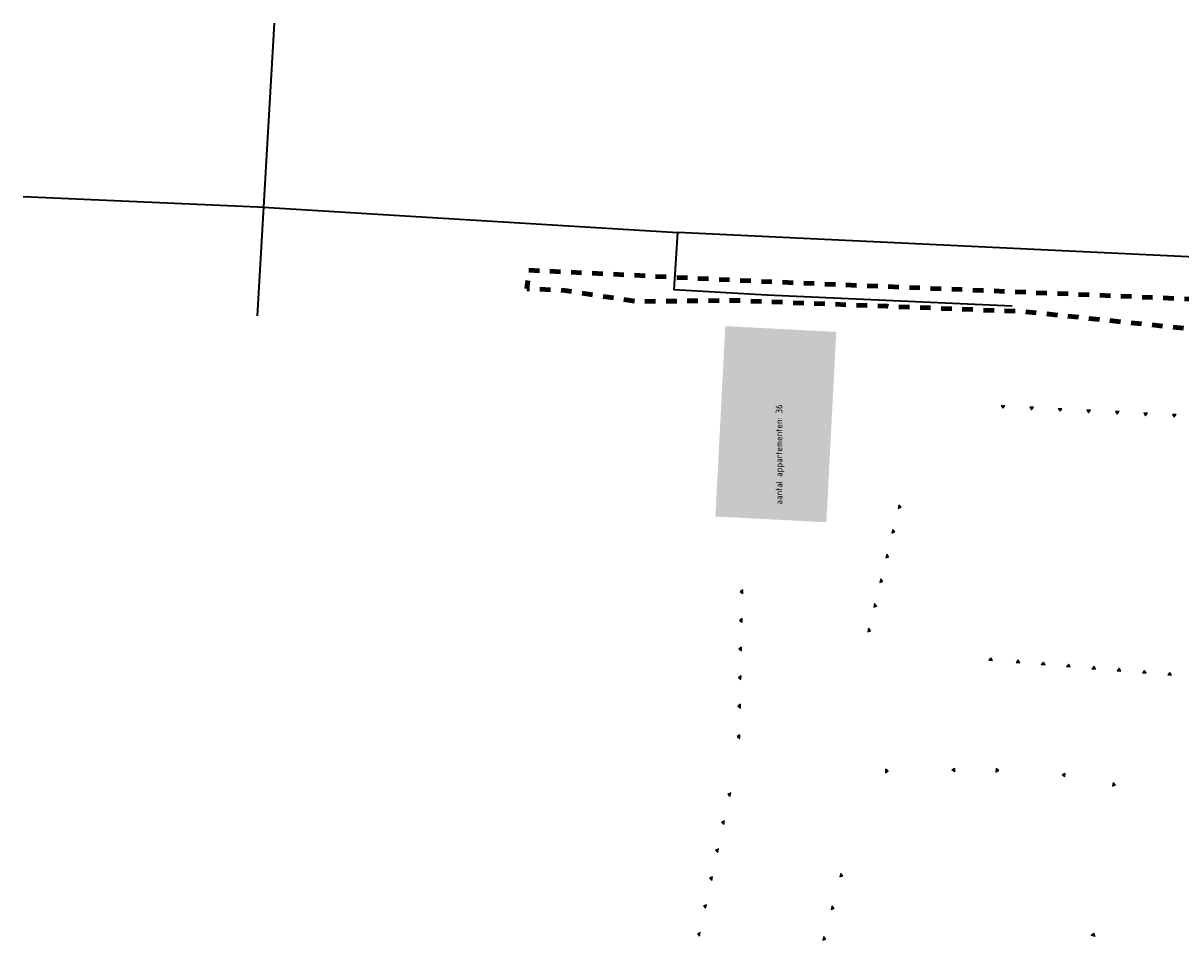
# Model space of a CAD drawing. Extents: x 168028 to 170416, y 448671 to 449636.
# Tile 19 of 32: x 168185 to 168404, y 449462 to 449636. Entities that reach past the tile are written whole.
import ezdxf
from ezdxf.lldxf.tags import DXFTag

# ---------------------------------------------------------------- set-up
doc = ezdxf.new("R2010")
doc.units = 0
doc.linetypes.add('XX-FASEGRENS', pattern=[4, 2, -2])
doc.layers.get('0').update_dxf_attribs({"lineweight": 0})
for name, color, linetype, lineweight, true_color in [('B-OI-RI-DRUK-G', 6, 'RI-PERS', 18, 0xff00ff), ('N-RO-OG-TOPOGRAFIE_BEBOUWING_WONINGBOUW_HOOGBOUW-V', 7, 'Continuous', 18, 0xf7f7a1), ('RD_ROUTE', 6, 'RI-PERS', 35, 0xff00ff), ('X-XX-AL-FASEGRENS-G', 7, 'XX-FASEGRENS', 100, 0x0d33f2)]:
    doc.layers.add(name, color=color, linetype=linetype, lineweight=lineweight, true_color=true_color)
doc.layers.add('N-RO-OG-TOPOGRAFIE_BEBOUWING_ENTREE-S', color=7, linetype='Continuous', lineweight=25)
doc.layers.add('N-RO-OG-TOPOGRAFIE_BEBOUWING_WONINGBOUW_HOOGBOUW-T25', color=7, linetype='Continuous', lineweight=25)
doc.styles.add('NLCS-ISO-ANNOTATIEF-T25', font='NLCS-ISO.ttf', dxfattribs={"height": 2.5})
doc.styles.get("Standard").update_dxf_attribs({"font": 'iso.shx'})
tags = doc.linetypes.add('RI-PERS', pattern='A,7,-2,["P",Standard,S=1.8,R=0,X=-0.5,Y=-0.9],-2,7,-2,[102,NLCS.SHX,S=1,R=180,X=0,Y=0],-2', length=22).pattern_tags.tags
tags[6] = DXFTag(74, 10)

# ---------------------------------------------------------------- blocks, each defined once
blk = doc.blocks.new('*U194')
blk.add_hatch(color=256).paths.add_polyline_path([(-0.5, -2.65), (-0.5, -3.35), (0, -3)])
blk.add_lwpolyline([(-0.5, -2.65), (-0.5, -3.35), (0, -3)], close=True)
blk = doc.blocks.new('*U192')
blk.add_hatch(color=256).paths.add_polyline_path([(-0.5, 2.65), (-0.5, 3.35), (0, 3)])
blk.add_lwpolyline([(-0.5, 2.65), (-0.5, 3.35), (0, 3)], close=True)
blk = doc.blocks.new('B-RIOLERING_AANGELEVERD GEMEENTE')
at = {"layer": 'RD_ROUTE', "flags": 128}
for points in [[(168232.674, 449636.419), (168229.453, 449581.15)], [(168185.22, 449603.716), (168229.588, 449601.75)], [(168229.588, 449601.75), (168308.932, 449596.882)], [(168372.115, 449582.996), (168325.749, 449585.079), (168308.226, 449586.056), (168308.932, 449596.882)], [(168631.746, 449568.674), (168628.826, 449569.027), (168614.046, 449582.325), (168308.932, 449596.882)]]:
    blk.add_lwpolyline(points, dxfattribs=at)

msp = doc.modelspace()

# ---------------------------------------------------------------- hatches: boundary and pattern name
at = {"layer": 'N-RO-OG-TOPOGRAFIE_BEBOUWING_WONINGBOUW_HOOGBOUW-V'}
h = msp.add_hatch(color=256, dxfattribs=at)
h.dxf.hatch_style = 2
h.paths.add_polyline_path([(168338.698, 449574.86), (168338.866, 449578.122), (168317.895, 449579.207), (168316.035, 449543.255), (168337.007, 449542.17)])
h.paths.add_polyline_path([(168324.907, 449560.554), (168328.327, 449560.554), (168328.327, 449561.904), (168324.907, 449561.904)], flags=24)

# ---------------------------------------------------------------- linework, layer by layer
at = {"layer": 'X-XX-AL-FASEGRENS-G', "flags": 128}
msp.add_lwpolyline([(168305.364, 448776.657, -0.0264161), (168313.862, 448832.674, 0.4993136), (168313.861, 448832.675, 0.0168903), (168287.5, 448829.711, 0.0020711), (168287.919, 448826.297), (168270.411, 448825.335), (168270.082, 448831.326), (168281.205, 448831.937, -0.0064762), (168280.136, 448842.795, -0.1019899), (168450.928, 448834.955, 0.0537532), (168462.076, 448920.461, 0.0112173), (168462.072, 448938.505, 0.0492565), (168452.526, 449016.978, 0.0127235), (168447.562, 449036.834, 0.0303567), (168423.45, 449106.983, -0.0612254), (168403.214, 449180.248, -0.2437818), (168496.415, 449451.414, -0.0059834), (168500.732, 449455.432, 0.0265293), (168500.305, 449456.165, -0.1387697), (168463.14, 449574.342), (168420.204, 449576.187), (168413.795, 449577.83), (168374.35, 449581.95), (168348.51, 449582.95), (168319.591, 449584.069), (168301.202, 449583.856), (168287.552, 449585.915), (168286.307, 449586.028), (168280.429, 449586.265), (168280.749, 449589.77), (168324.681, 449587.644), (168348.661, 449586.667), (168363.649, 449586.056), (168378.637, 449585.445), (168457.334, 449582.176), (168457.766, 449588.387), (168480.158, 449587.509), (168479.911, 449581.212), (168607.31, 449576.22), (168607.444, 449581.185), (168625.545, 449580.352), (168625.315, 449575.356), (168695.816, 449572.111), (168695.724, 449568.535), (168695.392, 449562.606), (168676.568, 449227.174), (168665.298, 449021.674), (168664.252, 449001.887), (168664.291, 448984.781), (168666.159, 448951.552), (168669.931, 448931.076), (168675.698, 448910.662), (168681.684, 448894.271), (168689.941, 448876.057), (168714.338, 448831.102), (168728.219, 448787.516), (168732.245, 448760.066), (168733.122, 448750.601), (168732.786, 448737.253), (168735.071, 448735.844), (168735.236, 448735.313), (168741.261, 448731.852), (168741.393, 448731.251), (168741.621, 448730.568), (168742.04, 448729.789), (168742.674, 448728.888), (168743.139, 448728.417), (168742.832, 448720.298), (168742.01, 448719.285), (168741.155, 448717.73), (168740.509, 448692.888), (168734.966, 448692.888), (168735.224, 448710.412), (168735.244, 448716.122, 0.2163546), (168733.852, 448719.389, 0.0651182), (168728.265, 448723.309), (168726.927, 448729.38), (168724.68, 448732.931), (168482.729, 448758.18), (168480.703, 448738.631), (168470.223, 448739.411), (168470.461, 448744.858), (168471.703, 448759.33), (168319.48, 448775.144), (168316.971, 448750.602), (168311.005, 448751.129), (168313.561, 448775.775)], format="xyb", close=True, dxfattribs=at)

# ---------------------------------------------------------------- block references
at = {"layer": 'B-OI-RI-DRUK-G'}
msp.add_blockref('B-RIOLERING_AANGELEVERD GEMEENTE', (0, 0), dxfattribs=at)
at = {"layer": 'N-RO-OG-TOPOGRAFIE_BEBOUWING_ENTREE-S'}
for name, p, rotation in [('*U194', (168373.363, 449563.537), 267.0470765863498), ('*U194', (168378.755, 449563.259), 267.0470765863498), ('*U194', (168384.148, 449562.981), 267.0470765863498), ('*U194', (168389.541, 449562.703), 267.0470765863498), ('*U194', (168394.934, 449562.424), 267.0470765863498), ('*U194', (168400.327, 449562.146), 267.0470765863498), ('*U194', (168405.719, 449561.868), 267.0470765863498), ('*U194', (168351.836, 449547.907), 346.1547143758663), ('*U194', (168350.687, 449543.246), 346.1547143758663), ('*U194', (168349.539, 449538.586), 346.1547143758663), ('*U194', (168348.39, 449533.925), 346.1547143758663), ('*U194', (168320.647, 449526.049), 178.7933474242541), ('*U194', (168347.241, 449529.265), 346.1547143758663), ('*U194', (168320.533, 449520.65), 178.7933474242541), ('*U194', (168346.093, 449524.604), 346.1547143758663), ('*U194', (168320.419, 449515.251), 178.7933474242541), ('*U194', (168365.104, 449516.837), 85.293012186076), ('*U194', (168370.236, 449516.414), 85.293012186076), ('*U194', (168375.02, 449516.02), 85.293012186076), ('*U194', (168379.804, 449515.627), 85.293012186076), ('*U194', (168384.588, 449515.233), 85.293012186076), ('*U194', (168389.372, 449514.839), 85.293012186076), ('*U194', (168394.155, 449514.445), 85.293012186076), ('*U194', (168320.306, 449509.852), 178.7933474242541), ('*U194', (168398.939, 449514.051), 85.293012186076), ('*U194', (168320.192, 449504.454), 178.7933474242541), ('*U194', (168320.071, 449498.705), 178.7933474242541), ('*U194', (168348.649, 449498.2), 0.9578714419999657), ('*U192', (168360.648, 449498.401), 180.9578714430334), ('*U194', (168369.76, 449498.276), 356.2801415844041), ('*U192', (168381.735, 449497.497), 176.2801415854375), ('*U194', (168392.144, 449495.555), 350.1561820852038), ('*U194', (168317.727, 449487.894), 167.7150543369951), ('*U194', (168316.577, 449482.617), 167.7150543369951), ('*U194', (168315.429, 449477.341), 167.7150543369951), ('*U194', (168314.28, 449472.065), 167.7150543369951), ('*U194', (168340.926, 449478.291), 344.8558710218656), ('*U194', (168313.131, 449466.788), 167.7150543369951), ('*U194', (168339.267, 449472.162), 344.8558710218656), ('*U194', (168311.982, 449461.512), 167.7150543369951), ('*U194', (168337.7, 449466.37), 344.8558710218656), ('*U192', (168390.385, 449463.643), 72.36815704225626)]:
    msp.add_blockref(name, p, dxfattribs=dict(at, rotation=rotation))

# ---------------------------------------------------------------- texts
at = {"layer": 'N-RO-OG-TOPOGRAFIE_BEBOUWING_WONINGBOUW_HOOGBOUW-T25', "insert": (168327.436, 449545.55), "char_height": 1.25, "width": 19.65881, "attachment_point": 1, "rotation": 90, "style": 'NLCS-ISO-ANNOTATIEF-T25'}
msp.add_mtext('aantal appartementen: 36', dxfattribs=at)

doc.saveas('drawing.dxf')
